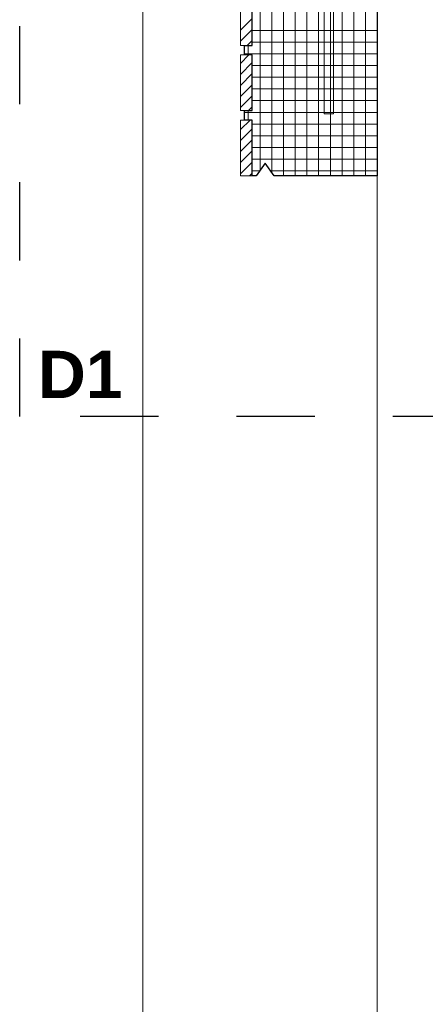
# Model space of a CAD drawing. Header units: metres. Extents: x 69 to 122.5, y -21.4 to -4.6.
# Tile 166 of 250: x 76.7 to 77.2, y -8 to -6.8. Entities that reach past the tile are written whole.
import ezdxf

# ---------------------------------------------------------------- set-up
doc = ezdxf.new("R2010")
doc.units = ezdxf.units.M
doc.header["$LTSCALE"] = 0.02
doc.linetypes.add('Linienart-13', pattern=[3.75, 2.5, -1.25])
doc.layers.add('014_Fassadenarbeiten-000 Aufsicht Betonfertigteile', color=7, linetype='Continuous', lineweight=9, true_color=0xc0c0c0)
for name, color, linetype, lineweight in [('014_Fassadenarbeiten-330 Betonfertigteil Brüstung', 7, 'Continuous', 9), ('014_Fassadenarbeiten-330 Fassadenplattenanker', 7, 'Continuous', 9), ('032_Metallarbeiten-Beschriftung 1_20', 7, 'Continuous', 5)]:
    doc.layers.add(name, color=color, linetype=linetype, lineweight=lineweight)
doc.styles.add('Arial (bold)', font='arialbd.ttf')

msp = doc.modelspace()

# ---------------------------------------------------------------- linework, layer by layer
at = {"layer": '014_Fassadenarbeiten-000 Aufsicht Betonfertigteile', "color": 252, "lineweight": 18, "true_color": 0x888888}
msp.add_lwpolyline([(76.845, -5.9661), (77.145, -5.9661), (77.145, -9.4683), (77.0195, -9.4681), (77.0195, -9.5188), (76.845, -9.5311)], close=True, dxfattribs=at)
at = {"layer": '014_Fassadenarbeiten-330 Betonfertigteil Brüstung', "color": 8, "linetype": 'Continuous', "lineweight": 9, "true_color": 0x808080}
for p, q in [((76.995, -5.8791), (76.995, -6.9591)), ((77.01, -5.8791), (77.01, -6.9619)), ((77.025, -5.8791), (77.025, -6.9661)), ((77.04, -5.8791), (77.04, -6.9661)), ((77.055, -5.8791), (77.055, -6.9661)), ((77.07, -5.8791), (77.07, -6.9661)), ((77.085, -5.8791), (77.085, -6.9661)), ((77.1, -5.8791), (77.1, -6.9661)), ((77.115, -5.8791), (77.115, -6.9661)), ((77.13, -5.8791), (77.13, -6.9661)), ((76.97, -6.7797), (76.985, -6.7647)), ((76.97, -6.7939), (76.985, -6.7789)), ((76.9785, -6.7995), (76.985, -6.793)), ((76.98, -6.7995), (76.98, -6.8115)), ((76.97, -6.8222), (76.9807, -6.8115)), ((76.97, -6.8363), (76.985, -6.8213)), ((76.97, -6.8504), (76.985, -6.8354)), ((76.97, -6.8646), (76.985, -6.8496)), ((76.97, -6.8787), (76.985, -6.8637)), ((76.98, -6.8828), (76.98, -6.8948)), ((76.9801, -6.8828), (76.985, -6.8779)), ((76.97, -6.907), (76.9822, -6.8948)), ((76.97, -6.9211), (76.985, -6.9061)), ((76.97, -6.9353), (76.985, -6.9203)), ((76.97, -6.9494), (76.985, -6.9344)), ((76.97, -6.9636), (76.985, -6.9486)), ((76.9816, -6.9661), (76.985, -6.9627))]:
    msp.add_line(p, q, dxfattribs=at)
at = {"layer": '014_Fassadenarbeiten-330 Betonfertigteil Brüstung', "color": 8, "linetype": 'Continuous', "lineweight": 13, "true_color": 0x808080}
for p, q in [((76.985, -6.78), (77.145, -6.78)), ((76.985, -6.795), (77.145, -6.795)), ((76.975, -6.81), (77.145, -6.81)), ((76.985, -6.825), (77.145, -6.825)), ((76.985, -6.84), (77.145, -6.84)), ((76.985, -6.855), (77.145, -6.855)), ((76.985, -6.87), (77.145, -6.87)), ((76.975, -6.885), (77.145, -6.885)), ((76.985, -6.9), (77.145, -6.9)), ((76.985, -6.915), (77.145, -6.915)), ((76.985, -6.93), (77.145, -6.93)), ((76.985, -6.945), (77.145, -6.945)), ((76.985, -6.96), (76.9944, -6.96)), ((77.0086, -6.96), (77.145, -6.96))]:
    msp.add_line(p, q, dxfattribs=at)
at = {"layer": '014_Fassadenarbeiten-330 Betonfertigteil Brüstung', "color": 7, "linetype": 'Continuous', "lineweight": 25}
msp.add_lwpolyline([(77.145, -5.8791), (77.145, -6.9661), (77.013, -6.9661), (77.0015, -6.95), (76.99, -6.9661), (76.985, -6.9661), (76.985, -6.8948), (76.975, -6.8948), (76.975, -6.8828), (76.985, -6.8828), (76.985, -6.8115), (76.975, -6.8115), (76.975, -6.7995), (76.985, -6.7995), (76.985, -6.7281)], dxfattribs=at)
at = {"layer": '014_Fassadenarbeiten-330 Betonfertigteil Brüstung', "color": 7, "linetype": 'Continuous', "lineweight": 9}
for points in [[(76.97, -6.7281), (76.985, -6.7281), (76.985, -6.7995), (76.97, -6.7995)], [(76.97, -6.8115), (76.985, -6.8115), (76.985, -6.8828), (76.97, -6.8828)], [(76.97, -6.8948), (76.985, -6.8948), (76.985, -6.9661), (76.97, -6.9661)]]:
    msp.add_lwpolyline(points, close=True, dxfattribs=at)
at = {"layer": '014_Fassadenarbeiten-330 Fassadenplattenanker', "color": 7, "linetype": 'Continuous', "lineweight": 18}
msp.add_lwpolyline([(77.0771, -6.6238), (77.0772, -6.6227), (77.0776, -6.6216), (77.0782, -6.6206), (77.0789, -6.6197), (77.0798, -6.619), (77.0808, -6.6184), (77.0819, -6.6181), (77.0831, -6.618), (77.0842, -6.6181), (77.0853, -6.6184), (77.0864, -6.619), (77.0873, -6.6197), (77.088, -6.6206), (77.0886, -6.6216), (77.0889, -6.6227), (77.0891, -6.6238), (77.0891, -6.8868), (77.0771, -6.8868)], close=True, dxfattribs=at)
at = {"layer": '032_Metallarbeiten-Beschriftung 1_20', "color": 7, "linetype": 'Linienart-13', "lineweight": 25}
msp.add_lwpolyline([(76.6875, -6.4619), (78.065, -6.4619), (78.065, -7.2746), (76.6875, -7.2746)], close=True, dxfattribs=at)

# ---------------------------------------------------------------- texts
at = {"layer": '032_Metallarbeiten-Beschriftung 1_20', "color": 7, "insert": (76.6875, -7.2509), "char_height": 0.06052, "attachment_point": 7, "style": 'Arial (bold)'}
msp.add_mtext(' D1', dxfattribs=at)

doc.saveas('drawing.dxf')
